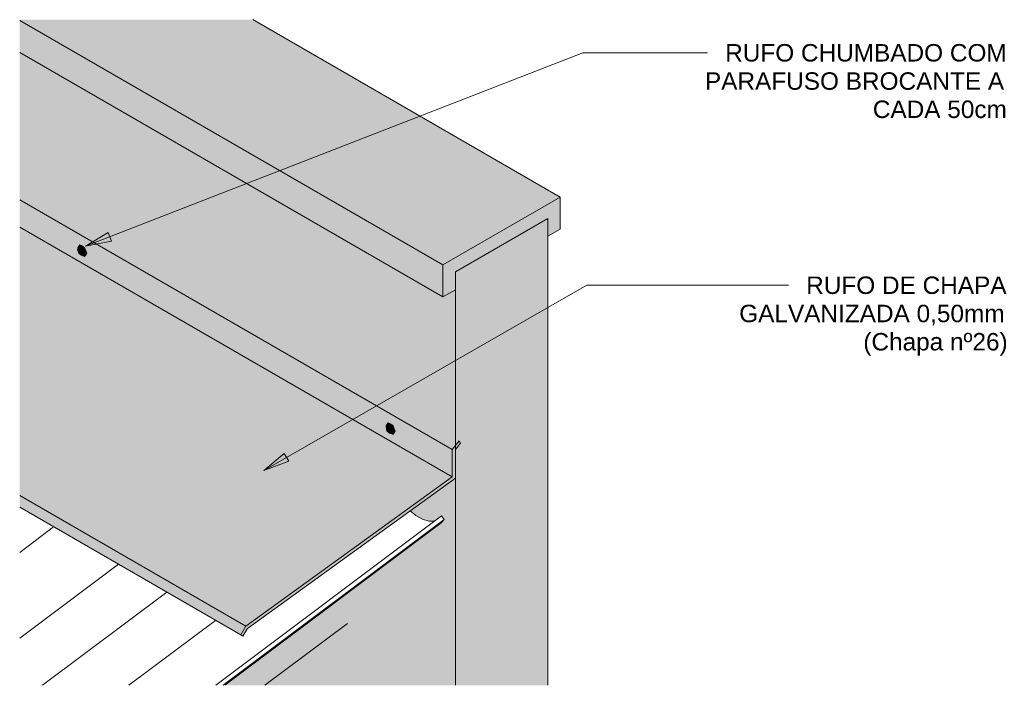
# Model space of a CAD drawing. Header units: metres. Extents: x 3.9 to 15.2, y -1.8 to 3.6.
# Tile 1 of 5: x 6.928 to 8.057, y -1.76 to -0.996. Entities that reach past the tile are written whole.
import ezdxf

# ---------------------------------------------------------------- set-up
doc = ezdxf.new("R2010")
doc.units = ezdxf.units.M
for name, color, linetype, lineweight in [('A-GLAZ-CWMG', 7, 'Continuous', 5), ('A-ROOF', 7, 'Continuous', 5), ('A-ROOF-PATT', 7, 'Continuous', 5), ('G-ANNO-TEXT', 7, 'Continuous', 9), ('I-WALL', 7, 'Continuous', 5), ('P-PIPE', 7, 'Continuous', 5), ('S-BEAM', 7, 'Continuous', 5)]:
    doc.layers.add(name, color=color, linetype=linetype, lineweight=lineweight)
doc.styles.add('Arial_2', font='arial.ttf', dxfattribs={"height": 0.02})

# ---------------------------------------------------------------- blocks, each defined once
blk = doc.blocks.new('ESTRUTURA METÁLICA CONVENCIONAL EM AÇO DO TIPO MR-250 _ ASTM A36 COM FUNDO ANTICORROSIVO5 - ESTRUTURA METÁLICA CONVENCIONAL EM AÇO DO TIPO MR-250 _ ASTM A36 COM FUNDO ANTICORROSIVO-1867261-Isométrica')
at = {"layer": 'S-BEAM', "true_color": 0x484848}
blk.add_hatch(color=251, dxfattribs=at).paths.add_polyline_path([(9.6526, -1.7598), (9.6986, -1.7598), (9.7932, -1.6888), (9.7932, -1.6543), (9.6768, -1.7416)])
at = {"layer": 'S-BEAM'}
blk.add_line((9.7932, -1.6888), (9.6986, -1.7598), dxfattribs=at)
blk = doc.blocks.new('Rectangular Mullion - Telha Fibrocimento - Ondulada-1694266-Isométrica')
at = {"layer": 'A-GLAZ-CWMG'}
for p, q in [((9.6422, -1.7598), (9.9013, -1.5653)), ((9.9013, -1.5653), (9.9043, -1.5696)), ((9.4564, -1.578), (9.4175, -1.6073)), ((9.6509, -1.7598), (9.9043, -1.5696)), ((9.6527, -1.7598), (9.9009, -1.5735)), ((9.9043, -1.5696), (9.9003, -1.5739)), ((9.4175, -1.7058), (9.5306, -1.6209)), ((9.5861, -1.6529), (9.4436, -1.7598)), ((9.5428, -1.7598), (9.6421, -1.6853))]:
    blk.add_line(p, q, dxfattribs=at)
blk.add_polyline3d([(9.8651, -1.5597, 0), (9.8718, -1.5649, 0), (9.8795, -1.5692, 0), (9.8867, -1.5715, 0), (9.8929, -1.5716, 0), (9.8931, -1.5716, 0)], dxfattribs=at)
blk = doc.blocks.new('AAAA1 - AAAA-1867422-Isométrica')
at = {"layer": 'A-ROOF', "true_color": 0x7f7f7f}
for points in [[(9.9135, -1.4892), (9.917, -1.4848), (9.4175, -1.1964), (9.4175, -1.2028), (9.9043, -1.4839)], [(9.6768, -1.6918), (9.9135, -1.5206), (9.4175, -1.2343), (9.4175, -1.542), (9.6726, -1.6893)], [(9.6735, -1.7033), (9.6785, -1.6947), (9.917, -1.5222), (9.917, -1.4848), (9.9135, -1.4892), (9.9135, -1.5206), (9.6768, -1.6918), (9.671, -1.7019), (9.6723, -1.7027)], [(9.671, -1.7019), (9.6768, -1.6918), (9.4175, -1.542), (9.4175, -1.5555), (9.6624, -1.697)]]:
    blk.add_hatch(color=8, dxfattribs=at).paths.add_polyline_path(points)
h = blk.add_hatch(color=8, dxfattribs=at)
h.paths.add_polyline_path([(9.9135, -1.5206), (9.9135, -1.4892), (9.4175, -1.2028), (9.4175, -1.2343), (9.9043, -1.5153)])
h.paths.add_polyline_path([(9.8454, -1.4721), (9.8437, -1.4718), (9.8417, -1.4706), (9.8415, -1.4707), (9.8383, -1.4679), (9.8375, -1.4638), (9.8377, -1.4637), (9.8375, -1.4623), (9.8378, -1.4605), (9.8387, -1.4592), (9.8401, -1.4586), (9.8418, -1.4589), (9.8438, -1.4601), (9.8454, -1.4616), (9.8467, -1.4638), (9.8477, -1.4664), (9.848, -1.4684), (9.8476, -1.4704), (9.8467, -1.4716)])
h.paths.add_polyline_path([(9.4918, -1.268), (9.4901, -1.2677), (9.4881, -1.2665), (9.4879, -1.2666), (9.4848, -1.2638), (9.484, -1.2596), (9.4842, -1.2595), (9.484, -1.2582), (9.4843, -1.2563), (9.4852, -1.2551), (9.4866, -1.2545), (9.4883, -1.2548), (9.4902, -1.2559), (9.4918, -1.2575), (9.4932, -1.2597), (9.4941, -1.2623), (9.4944, -1.2643), (9.494, -1.2663), (9.4932, -1.2674)])
at = {"layer": 'A-ROOF-PATT', "true_color": 0xc0c0c0}
for points in [[(9.9028, -1.2774), (10.0372, -1.1998), (9.6848, -0.9963), (9.4175, -0.9963), (9.4175, -0.9971), (9.7729, -1.2023)], [(9.9028, -1.3141), (9.9028, -1.2774), (9.4175, -0.9971), (9.4175, -1.0339), (9.8392, -1.2774)], [(9.9028, -1.3141), (9.917, -1.306), (9.917, -1.2855), (10.0231, -1.2243), (10.0231, -1.2447), (10.0372, -1.2365), (10.0372, -1.1998), (9.9028, -1.2774), (9.9028, -1.2855)]]:
    blk.add_hatch(color=9, dxfattribs=at).paths.add_polyline_path(points)
at = {"layer": 'A-ROOF'}
for p, q in [((9.9028, -1.2774), (9.4175, -0.9971)), ((10.0372, -1.1998), (9.6848, -0.9963)), ((9.9028, -1.3141), (9.4175, -1.0339)), ((9.4175, -1.2028), (9.9135, -1.4892)), ((10.0372, -1.1998), (9.9028, -1.2774)), ((10.0372, -1.2161), (10.0372, -1.1998)), ((10.0372, -1.2365), (10.0372, -1.2161)), ((9.917, -1.2855), (10.0231, -1.2243)), ((10.0231, -1.2243), (10.0231, -1.2447)), ((9.9135, -1.5206), (9.4175, -1.2343)), ((10.0231, -1.2447), (10.0372, -1.2365)), ((9.9028, -1.2774), (9.9028, -1.3141)), ((9.917, -1.306), (9.917, -1.2855)), ((9.9028, -1.3141), (9.917, -1.306)), ((9.9213, -1.4794), (9.9135, -1.4892)), ((9.9135, -1.4892), (9.9135, -1.5206)), ((9.917, -1.4895), (9.9231, -1.4819)), ((9.917, -1.5222), (9.917, -1.4895)), ((9.9231, -1.4819), (9.9213, -1.4794)), ((9.9135, -1.5206), (9.6768, -1.6918)), ((9.6785, -1.6947), (9.917, -1.5222)), ((9.4175, -1.542), (9.6768, -1.6918)), ((9.4175, -1.5555), (9.671, -1.7019)), ((9.6768, -1.6918), (9.671, -1.7019)), ((9.671, -1.7019), (9.6735, -1.7033)), ((9.6735, -1.7033), (9.6785, -1.6947))]:
    blk.add_line(p, q, dxfattribs=at)
blk = doc.blocks.new('Parafuso8 - Parafuso-1883493-Isométrica')
at = {"layer": 'P-PIPE', "true_color": 0xc0c0c0}
for points in [[(9.8415, -1.4707), (9.8438, -1.4694), (9.8429, -1.4653), (9.8398, -1.4625), (9.8375, -1.4638), (9.8383, -1.4679), (9.84, -1.4694)], [(9.848, -1.4684), (9.8476, -1.4659), (9.8467, -1.4638), (9.8454, -1.4616), (9.8436, -1.4599), (9.8416, -1.4589), (9.8401, -1.4586), (9.8387, -1.4592), (9.8378, -1.4605), (9.8376, -1.4625), (9.8379, -1.4636), (9.8383, -1.4633), (9.8385, -1.4627), (9.8398, -1.462), (9.8403, -1.4621), (9.8405, -1.462), (9.8407, -1.4622), (9.8415, -1.4625), (9.843, -1.4639), (9.8442, -1.4661), (9.8446, -1.4681), (9.8477, -1.4684)], [(9.8429, -1.4653), (9.8436, -1.4648), (9.8405, -1.462), (9.8398, -1.4625), (9.8428, -1.4652)], [(9.8438, -1.4694), (9.8445, -1.469), (9.8436, -1.4649), (9.8429, -1.4653), (9.8432, -1.4664)]]:
    blk.add_hatch(color=9, dxfattribs=at).paths.add_polyline_path(points)
h = blk.add_hatch(color=9, dxfattribs=at)
h.paths.add_polyline_path([(9.8454, -1.4721), (9.8467, -1.4716), (9.8477, -1.4703), (9.848, -1.4684), (9.8446, -1.4681), (9.8444, -1.4687), (9.8445, -1.469), (9.8443, -1.4691), (9.8442, -1.4697), (9.843, -1.4704), (9.8423, -1.4702), (9.8417, -1.4706), (9.8418, -1.4708), (9.8438, -1.4718), (9.8453, -1.4721)])
h.paths.add_polyline_path([(9.8377, -1.4637), (9.8378, -1.4635), (9.8376, -1.4627)])
h = blk.add_hatch(color=9, dxfattribs=at)
h.paths.add_polyline_path([(9.843, -1.4704), (9.8442, -1.4697), (9.8443, -1.4691), (9.8423, -1.4702)])
h.paths.add_polyline_path([(9.8444, -1.4687), (9.8446, -1.4681), (9.8442, -1.4659), (9.8438, -1.4654), (9.8444, -1.4684)])
h.paths.add_polyline_path([(9.8434, -1.4647), (9.8429, -1.4638), (9.8413, -1.4624), (9.8409, -1.4624), (9.8427, -1.464)])
h.paths.add_polyline_path([(9.8383, -1.4633), (9.8403, -1.4621), (9.8396, -1.462), (9.8385, -1.4627)])
at = {"layer": 'P-PIPE'}
for p, q in [((9.8376, -1.4636), (9.8375, -1.4623)), ((9.8398, -1.4625), (9.8375, -1.4638)), ((9.8375, -1.4638), (9.8383, -1.4679)), ((9.8403, -1.462), (9.8382, -1.4632)), ((9.8384, -1.4661), (9.8386, -1.4667)), ((9.8405, -1.462), (9.8398, -1.4625)), ((9.8429, -1.4653), (9.8398, -1.4625)), ((9.8405, -1.462), (9.8436, -1.4648)), ((9.8436, -1.4648), (9.8429, -1.4653)), ((9.8438, -1.4694), (9.8429, -1.4653)), ((9.8436, -1.4648), (9.8445, -1.469)), ((9.8446, -1.4681), (9.8438, -1.4651)), ((9.8383, -1.4679), (9.8415, -1.4707)), ((9.8395, -1.4683), (9.8399, -1.4688)), ((9.8415, -1.4707), (9.8438, -1.4694)), ((9.8424, -1.4704), (9.8444, -1.4692)), ((9.8438, -1.4694), (9.8445, -1.469)), ((9.8445, -1.4688), (9.8446, -1.4681))]:
    blk.add_line(p, q, dxfattribs=at)
for points in [[(9.8375, -1.4623, 0), (9.8401, -1.4586, 0), (9.8454, -1.4616, 0), (9.848, -1.4684, 0)], [(9.8435, -1.4646, 0), (9.8413, -1.4624, 0), (9.8407, -1.4621, 0)], [(9.848, -1.4684, 0), (9.8454, -1.4721, 0), (9.8417, -1.4706, 0)]]:
    blk.add_polyline3d(points, dxfattribs=at)
blk = doc.blocks.new('Parafuso2 - Parafuso-1884000-Isométrica')
at = {"layer": 'P-PIPE', "true_color": 0xc0c0c0}
for points in [[(9.4879, -1.2666), (9.4902, -1.2653), (9.4894, -1.2611), (9.4862, -1.2583), (9.4839, -1.2597), (9.4848, -1.2638), (9.4864, -1.2653)], [(9.4944, -1.2643), (9.494, -1.2618), (9.4932, -1.2597), (9.4918, -1.2575), (9.4901, -1.2558), (9.4881, -1.2547), (9.4866, -1.2545), (9.4852, -1.2551), (9.4843, -1.2563), (9.484, -1.2583), (9.4843, -1.2594), (9.4848, -1.2592), (9.4849, -1.2585), (9.4862, -1.2579), (9.4868, -1.258), (9.4869, -1.2579), (9.4871, -1.2581), (9.4879, -1.2584), (9.4894, -1.2597), (9.4906, -1.262), (9.491, -1.2639), (9.4941, -1.2642)], [(9.4894, -1.2611), (9.4901, -1.2607), (9.4869, -1.2579), (9.4862, -1.2583), (9.4893, -1.261)], [(9.4902, -1.2653), (9.4909, -1.2649), (9.49, -1.2608), (9.4894, -1.2611), (9.4896, -1.2623)]]:
    blk.add_hatch(color=9, dxfattribs=at).paths.add_polyline_path(points)
h = blk.add_hatch(color=9, dxfattribs=at)
h.paths.add_polyline_path([(9.4918, -1.268), (9.4932, -1.2674), (9.4941, -1.2661), (9.4944, -1.2643), (9.491, -1.2639), (9.4909, -1.2646), (9.4909, -1.2649), (9.4908, -1.2649), (9.4906, -1.2656), (9.4894, -1.2663), (9.4888, -1.2661), (9.4881, -1.2665), (9.4883, -1.2667), (9.4902, -1.2677), (9.4918, -1.268)])
h.paths.add_polyline_path([(9.4842, -1.2595), (9.4843, -1.2594), (9.484, -1.2586)])
h = blk.add_hatch(color=9, dxfattribs=at)
h.paths.add_polyline_path([(9.4894, -1.2663), (9.4906, -1.2656), (9.4908, -1.2649), (9.4888, -1.2661)])
h.paths.add_polyline_path([(9.4909, -1.2646), (9.491, -1.2639), (9.4906, -1.2618), (9.4902, -1.2613), (9.4908, -1.2643)])
h.paths.add_polyline_path([(9.4899, -1.2605), (9.4893, -1.2597), (9.4878, -1.2583), (9.4873, -1.2583), (9.4891, -1.2599)])
h.paths.add_polyline_path([(9.4848, -1.2592), (9.4868, -1.258), (9.486, -1.2579), (9.4849, -1.2585)])
at = {"layer": 'P-PIPE'}
for p, q in [((9.4862, -1.2583), (9.4839, -1.2597)), ((9.4839, -1.2597), (9.4848, -1.2638)), ((9.4841, -1.2595), (9.484, -1.2582)), ((9.4867, -1.2579), (9.4847, -1.2591)), ((9.4848, -1.262), (9.485, -1.2625)), ((9.4848, -1.2638), (9.4879, -1.2666)), ((9.486, -1.2642), (9.4863, -1.2646)), ((9.4869, -1.2579), (9.4862, -1.2583)), ((9.4894, -1.2611), (9.4862, -1.2583)), ((9.4869, -1.2579), (9.4901, -1.2607)), ((9.4901, -1.2607), (9.4894, -1.2611)), ((9.4902, -1.2653), (9.4894, -1.2611)), ((9.4901, -1.2607), (9.4909, -1.2649)), ((9.491, -1.2639), (9.4902, -1.261)), ((9.491, -1.2647), (9.491, -1.2639)), ((9.4879, -1.2666), (9.4902, -1.2653)), ((9.4888, -1.2662), (9.4909, -1.265)), ((9.4902, -1.2653), (9.4909, -1.2649))]:
    blk.add_line(p, q, dxfattribs=at)
for points in [[(9.484, -1.2582, 0), (9.4866, -1.2545, 0), (9.4918, -1.2575, 0), (9.4944, -1.2643, 0)], [(9.4899, -1.2605, 0), (9.4878, -1.2583, 0), (9.4871, -1.258, 0)], [(9.4944, -1.2643, 0), (9.4918, -1.268, 0), (9.4881, -1.2665, 0)]]:
    blk.add_polyline3d(points, dxfattribs=at)

msp = doc.modelspace()

# ---------------------------------------------------------------- hatches: boundary and pattern name
at = {"layer": 'G-ANNO-TEXT'}
for points in [[(7.0033, -1.2561), (7.0332, -1.2502), (7.0294, -1.2403)], [(7.2079, -1.5133), (7.2366, -1.5029), (7.2313, -1.4938)]]:
    msp.add_hatch(color=256, dxfattribs=at).paths.add_polyline_path(points)
at = {"layer": 'I-WALL', "true_color": 0xdbcc9e}
h = msp.add_hatch(color=9, dxfattribs=at)
h.paths.add_polyline_path([(7.2881, -1.7598), (7.4275, -1.7598), (7.4275, -1.5222), (7.3757, -1.5597), (7.3823, -1.5649), (7.39, -1.5692), (7.3972, -1.5715), (7.4036, -1.5715), (7.4119, -1.5653), (7.4148, -1.5696), (7.4109, -1.5739), (7.3038, -1.6543), (7.3038, -1.6888), (7.2091, -1.7598), (7.2864, -1.7598)])
h.paths.add_polyline_path([(7.4275, -1.4848), (7.4275, -1.306), (7.4134, -1.3141), (6.928, -1.0339), (6.928, -1.1964), (7.424, -1.4828)])
msp.add_hatch(color=9, dxfattribs=at).paths.add_polyline_path([(7.5336, -1.7598), (7.5336, -1.2243), (7.4275, -1.2855), (7.4275, -1.7598)])

# ---------------------------------------------------------------- linework, layer by layer
at = {"layer": 'G-ANNO-TEXT'}
for p, q in [((7.0033, -1.2561), (7.5737, -1.0343)), ((7.5737, -1.0343), (7.6444, -1.0343)), ((7.6444, -1.0343), (7.7165, -1.0343)), ((7.0294, -1.2403), (7.0033, -1.2561)), ((7.0332, -1.2502), (7.0294, -1.2403)), ((7.0033, -1.2561), (7.0332, -1.2502)), ((7.2079, -1.5133), (7.5783, -1.3009)), ((7.5783, -1.3009), (7.6375, -1.3009)), ((7.6375, -1.3009), (7.8095, -1.3009)), ((7.2313, -1.4938), (7.2079, -1.5133)), ((7.2366, -1.5029), (7.2313, -1.4938)), ((7.2079, -1.5133), (7.2366, -1.5029))]:
    msp.add_line(p, q, dxfattribs=at)
at = {"layer": 'I-WALL'}
for p, q in [((7.5336, -1.2243), (7.4275, -1.2855)), ((7.5336, -1.2243), (7.5336, -1.7598)), ((7.4275, -1.7598), (7.4275, -1.2855))]:
    msp.add_line(p, q, dxfattribs=at)

# ---------------------------------------------------------------- block references
at = {"layer": 'A-GLAZ-CWMG'}
msp.add_blockref('Rectangular Mullion - Telha Fibrocimento - Ondulada-1694266-Isométrica', (-2.4895, 0), dxfattribs=at)
at = {"layer": 'A-ROOF'}
msp.add_blockref('AAAA1 - AAAA-1867422-Isométrica', (-2.4895, 0), dxfattribs=at)
at = {"layer": 'P-PIPE'}
for name in ['Parafuso2 - Parafuso-1884000-Isométrica', 'Parafuso8 - Parafuso-1883493-Isométrica']:
    msp.add_blockref(name, (-2.4895, 0), dxfattribs=at)
at = {"layer": 'S-BEAM'}
msp.add_blockref('ESTRUTURA METÁLICA CONVENCIONAL EM AÇO DO TIPO MR-250 _ ASTM A36 COM FUNDO ANTICORROSIVO5 - ESTRUTURA METÁLICA CONVENCIONAL EM AÇO DO TIPO MR-250 _ ASTM A36 COM FUNDO ANTICORROSIVO-1867261-Isométrica', (-2.4895, 0), dxfattribs=at)

# ---------------------------------------------------------------- texts
at = {"layer": 'G-ANNO-TEXT', "char_height": 0.02, "attachment_point": 1, "style": 'Arial_2'}
for s, insert, width in [('RUFO CHUMBADO COM  ', (7.7369, -1.0243), 0.396034), ('PARAFUSO BROCANTE A ', (7.7137, -1.0567), 0.424093), ('CADA 50cm', (7.9062, -1.0891), 0.190802), ('RUFO DE CHAPA ', (7.8298, -1.2909), 0.283797), ('GALVANIZADA 0,50mm ', (7.753, -1.3233), 0.376793), ('(Chapa nº26)', (7.8953, -1.3557), 0.20443)]:
    msp.add_mtext(s, dxfattribs=dict(at, insert=insert, width=width))

doc.saveas('drawing.dxf')
